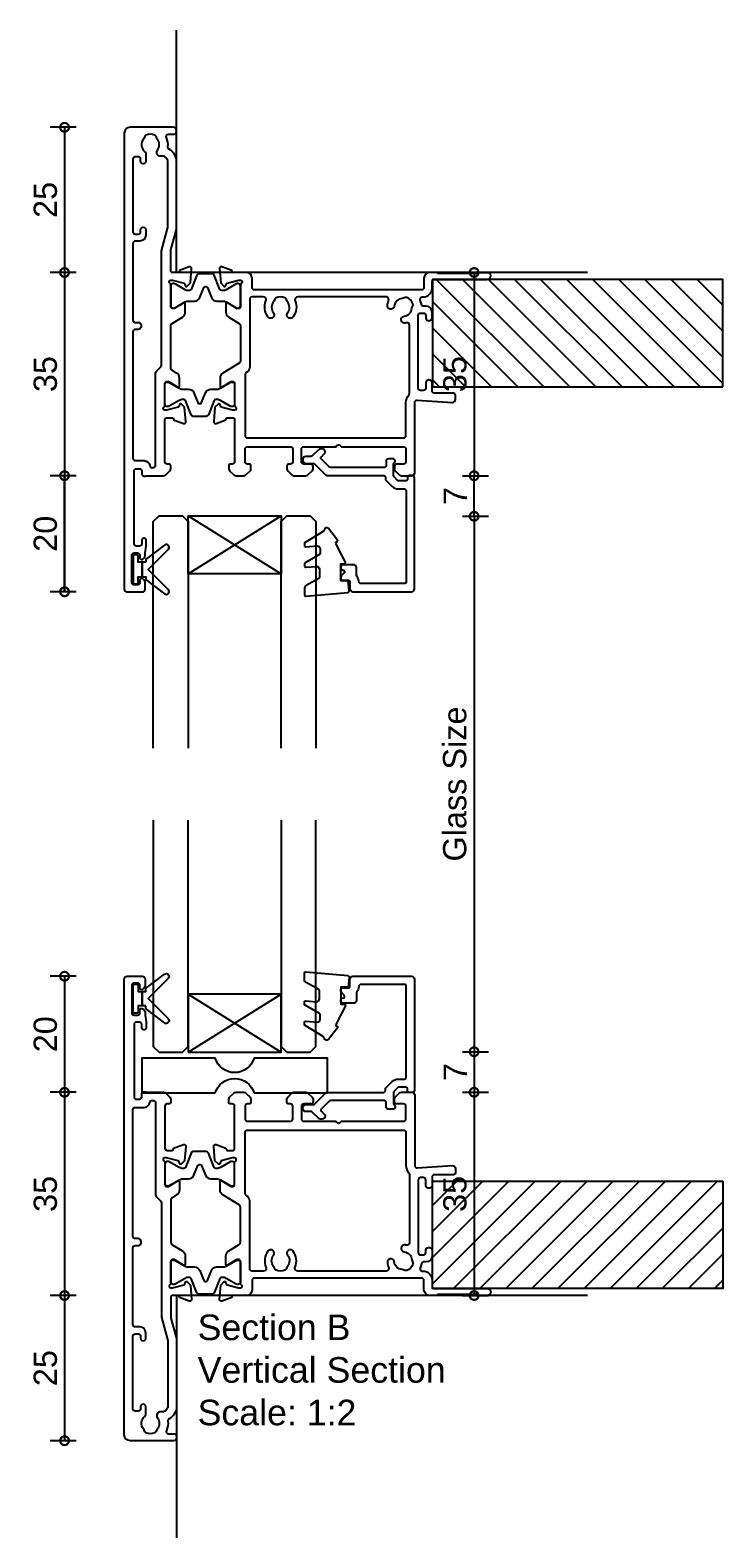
# Model space of a CAD drawing. Header units: millimetres. Extents: x 80 to 17288, y -2623 to 7492.
# Tile 35 of 125: x 7627 to 7747, y 1533 to 1793. Entities that reach past the tile are written whole.
import ezdxf

# ---------------------------------------------------------------- set-up
doc = ezdxf.new("R2010")
doc.units = ezdxf.units.MM
for name, color, linetype in [('Extrusion', 2, 'Continuous'), ('Glass', 140, 'Continuous'), ('Gray', 8, 'Continuous'), ('Gussets', 1, 'Continuous'), ('polyamide', 6, 'Continuous')]:
    doc.layers.add(name, color=color, linetype=linetype)
doc.layers.add('UNO-Dark Grey', color=7, linetype='Continuous', lineweight=13, true_color=0x44474e)
doc.styles.add('UNO Text', font='arial.ttf')
doc.dimstyles.new('UNO', dxfattribs={"dimtxt": 2, "dimasz": 1.5, "dimexe": 1.25, "dimexo": 0.625, "dimtad": 1, "dimdec": 1, "dimzin": 9, "dimtxsty": 'UNO Text', "dimblk": 'DOTSMALL', "dimcen": 2.5, "dimadec": 0, "dimazin": 0, "dimtfac": 1, "dimtdec": 1, "dimtmove": 0, "dimatfit": 3, "dimfxl": 1, "dimfxlon": 1, "dimarcsym": 0})

# ---------------------------------------------------------------- blocks, each defined once
blk = doc.blocks.new('BACKSEAL1.5')
at = {"layer": 'Gussets'}
for points in [[(-0.35, -2.9), (0.3, -2.9), (0.3, -1.65), (0.3, -0.4), (-0.35, -0.4), (-0.35, -0.02, 0.233448), (-0.45, 0.18), (-3.55, 2.55, 0.936585), (-4.2, 1.8), (-0.75, -1.65), (-4.2, -5.1, 0.936585), (-3.55, -5.85), (-0.45, -3.48, 0.233448), (-0.35, -3.28)], [(1.6, 0.85), (1.2, 0.85, 0.414214), (0.95, 0.6), (0.95, -0.4), (0.3, -0.4), (0.3, -1.65), (0.3, -2.9), (0.95, -2.9), (0.95, -3.9, 0.414214), (1.2, -4.15), (1.6, -4.15, 0.414214), (1.85, -3.9), (1.85, -1.65), (1.85, 0.6, 0.414214)]]:
    blk.add_lwpolyline(points, format="xyb", close=True, dxfattribs=at)
blk = doc.blocks.new('_DotSmall')
at = {"color": 0, "linetype": 'ByBlock', "const_width": 0.5}
blk.add_lwpolyline([(-0.0625, 0, 1), (0.0625, 0, 1)], format="xyb", close=True, dxfattribs=at)
blk = doc.blocks.new('*D134')
at = {"color": 0, "lineweight": -2, "transparency": 16777216}
for p, q in [((7701.82, 1750.92), (7706.32, 1750.92)), ((7703.82, 1750.92), (7703.82, 1715.92)), ((7701.82, 1715.92), (7706.32, 1715.92))]:
    blk.add_line(p, q, dxfattribs=at)
at = {"layer": 'Defpoints', "color": 0, "transparency": 16777216}
for p in [(7697.35, 1750.92), (7682.3, 1715.92), (7703.82, 1715.92)]:
    blk.add_point(p, dxfattribs=at)
at = {"color": 0, "lineweight": -2, "transparency": 16777216, "xscale": 3, "yscale": 3, "zscale": 3}
for p, rotation in [((7703.82, 1750.92), 90), ((7703.82, 1715.92), 270)]:
    blk.add_blockref('_DotSmall', p, dxfattribs=dict(at, rotation=rotation))
at = {"color": 0, "transparency": 16777216, "insert": (7700.53, 1733.42), "char_height": 4, "attachment_point": 5, "rotation": 90, "style": 'UNO Text'}
blk.add_mtext('35', dxfattribs=at)
blk = doc.blocks.new('*D135')
at = {"color": 0, "lineweight": -2, "transparency": 16777216}
for p, q in [((7701.82, 1708.94), (7706.32, 1708.94)), ((7703.82, 1708.94), (7703.82, 1616.74)), ((7701.82, 1616.74), (7706.32, 1616.74))]:
    blk.add_line(p, q, dxfattribs=at)
at = {"layer": 'Defpoints', "color": 0, "transparency": 16777216}
for p in [(7679, 1708.94), (7679, 1616.74), (7703.82, 1616.74)]:
    blk.add_point(p, dxfattribs=at)
at = {"color": 0, "lineweight": -2, "transparency": 16777216, "xscale": 3, "yscale": 3, "zscale": 3}
for p, rotation in [((7703.82, 1708.94), 90), ((7703.82, 1616.74), 270)]:
    blk.add_blockref('_DotSmall', p, dxfattribs=dict(at, rotation=rotation))
at = {"color": 0, "transparency": 16777216, "insert": (7700.5, 1662.84), "char_height": 4, "attachment_point": 5, "rotation": 90, "style": 'UNO Text'}
blk.add_mtext('Glass Size', dxfattribs=at)
blk = doc.blocks.new('*D136')
at = {"color": 0, "lineweight": -2, "transparency": 16777216}
for p, q in [((7701.82, 1616.74), (7706.32, 1616.74)), ((7703.82, 1616.74), (7703.82, 1609.76)), ((7701.82, 1609.76), (7706.32, 1609.76))]:
    blk.add_line(p, q, dxfattribs=at)
at = {"layer": 'Defpoints', "color": 0, "transparency": 16777216}
for p in [(7679, 1616.74), (7681.67, 1609.76), (7703.82, 1609.76)]:
    blk.add_point(p, dxfattribs=at)
at = {"color": 0, "lineweight": -2, "transparency": 16777216, "xscale": 3, "yscale": 3, "zscale": 3}
for p, rotation in [((7703.82, 1616.74), 90), ((7703.82, 1609.76), 270)]:
    blk.add_blockref('_DotSmall', p, dxfattribs=dict(at, rotation=rotation))
at = {"color": 0, "transparency": 16777216, "insert": (7700.57, 1613.25), "char_height": 4, "attachment_point": 5, "rotation": 90, "style": 'UNO Text'}
blk.add_mtext('7', dxfattribs=at)
blk = doc.blocks.new('*D137')
at = {"color": 0, "lineweight": -2, "transparency": 16777216}
for p, q in [((7701.82, 1609.76), (7706.32, 1609.76)), ((7703.82, 1609.76), (7703.82, 1574.76)), ((7701.82, 1574.76), (7706.32, 1574.76))]:
    blk.add_line(p, q, dxfattribs=at)
at = {"layer": 'Defpoints', "color": 0, "transparency": 16777216}
for p in [(7679.3, 1609.76), (7688.81, 1574.76), (7703.82, 1574.76)]:
    blk.add_point(p, dxfattribs=at)
at = {"color": 0, "lineweight": -2, "transparency": 16777216, "xscale": 3, "yscale": 3, "zscale": 3}
for p, rotation in [((7703.82, 1609.76), 90), ((7703.82, 1574.76), 270)]:
    blk.add_blockref('_DotSmall', p, dxfattribs=dict(at, rotation=rotation))
at = {"color": 0, "transparency": 16777216, "insert": (7700.53, 1592.26), "char_height": 4, "attachment_point": 5, "rotation": 90, "style": 'UNO Text'}
blk.add_mtext('35', dxfattribs=at)
blk = doc.blocks.new('*D138')
at = {"color": 0, "lineweight": -2, "transparency": 16777216}
for p, q in [((7635.31, 1775.92), (7630.81, 1775.92)), ((7633.31, 1775.92), (7633.31, 1750.92)), ((7635.31, 1750.92), (7630.81, 1750.92))]:
    blk.add_line(p, q, dxfattribs=at)
at = {"layer": 'Defpoints', "color": 0, "transparency": 16777216}
for p in [(7647.76, 1775.92), (7633.31, 1750.92), (7697.35, 1750.92)]:
    blk.add_point(p, dxfattribs=at)
at = {"color": 0, "lineweight": -2, "transparency": 16777216, "xscale": 3, "yscale": 3, "zscale": 3}
for p, rotation in [((7633.31, 1775.92), 90), ((7633.31, 1750.92), 270)]:
    blk.add_blockref('_DotSmall', p, dxfattribs=dict(at, rotation=rotation))
at = {"color": 0, "transparency": 16777216, "insert": (7630.02, 1763.42), "char_height": 4, "attachment_point": 5, "rotation": 90, "style": 'UNO Text'}
blk.add_mtext('25', dxfattribs=at)
blk = doc.blocks.new('*D139')
at = {"color": 0, "lineweight": -2, "transparency": 16777216}
for p, q in [((7635.31, 1750.92), (7630.81, 1750.92)), ((7633.31, 1750.92), (7633.31, 1715.92)), ((7635.31, 1715.92), (7630.81, 1715.92))]:
    blk.add_line(p, q, dxfattribs=at)
at = {"layer": 'Defpoints', "color": 0, "transparency": 16777216}
for p in [(7697.35, 1750.92), (7633.31, 1715.92), (7682.3, 1715.92)]:
    blk.add_point(p, dxfattribs=at)
at = {"color": 0, "lineweight": -2, "transparency": 16777216, "xscale": 3, "yscale": 3, "zscale": 3}
for p, rotation in [((7633.31, 1750.92), 90), ((7633.31, 1715.92), 270)]:
    blk.add_blockref('_DotSmall', p, dxfattribs=dict(at, rotation=rotation))
at = {"color": 0, "transparency": 16777216, "insert": (7630.02, 1733.42), "char_height": 4, "attachment_point": 5, "rotation": 90, "style": 'UNO Text'}
blk.add_mtext('35', dxfattribs=at)
blk = doc.blocks.new('*D140')
at = {"color": 0, "lineweight": -2, "transparency": 16777216}
for p, q in [((7635.31, 1715.92), (7630.81, 1715.92)), ((7633.31, 1715.92), (7633.31, 1695.95)), ((7635.31, 1695.95), (7630.81, 1695.95))]:
    blk.add_line(p, q, dxfattribs=at)
at = {"layer": 'Defpoints', "color": 0, "transparency": 16777216}
for p in [(7682.3, 1715.92), (7633.31, 1695.95), (7645.34, 1695.95)]:
    blk.add_point(p, dxfattribs=at)
at = {"color": 0, "lineweight": -2, "transparency": 16777216, "xscale": 3, "yscale": 3, "zscale": 3}
for p, rotation in [((7633.31, 1715.92), 90), ((7633.31, 1695.95), 270)]:
    blk.add_blockref('_DotSmall', p, dxfattribs=dict(at, rotation=rotation))
at = {"color": 0, "transparency": 16777216, "insert": (7630.02, 1705.93), "char_height": 4, "attachment_point": 5, "rotation": 90, "style": 'UNO Text'}
blk.add_mtext('20', dxfattribs=at)
blk = doc.blocks.new('*D141')
at = {"color": 0, "lineweight": -2, "transparency": 16777216}
for p, q in [((7635.31, 1629.74), (7630.81, 1629.74)), ((7633.31, 1629.74), (7633.31, 1609.76)), ((7635.31, 1609.76), (7630.81, 1609.76))]:
    blk.add_line(p, q, dxfattribs=at)
at = {"layer": 'Defpoints', "color": 0, "transparency": 16777216}
for p in [(7645.34, 1629.74), (7633.31, 1609.76), (7679.3, 1609.76)]:
    blk.add_point(p, dxfattribs=at)
at = {"color": 0, "lineweight": -2, "transparency": 16777216, "xscale": 3, "yscale": 3, "zscale": 3}
for p, rotation in [((7633.31, 1629.74), 90), ((7633.31, 1609.76), 270)]:
    blk.add_blockref('_DotSmall', p, dxfattribs=dict(at, rotation=rotation))
at = {"color": 0, "transparency": 16777216, "insert": (7630.02, 1619.75), "char_height": 4, "attachment_point": 5, "rotation": 90, "style": 'UNO Text'}
blk.add_mtext('20', dxfattribs=at)
blk = doc.blocks.new('*D142')
at = {"color": 0, "lineweight": -2, "transparency": 16777216}
for p, q in [((7635.31, 1609.76), (7630.81, 1609.76)), ((7633.31, 1609.76), (7633.31, 1574.76)), ((7635.31, 1574.76), (7630.81, 1574.76))]:
    blk.add_line(p, q, dxfattribs=at)
at = {"layer": 'Defpoints', "color": 0, "transparency": 16777216}
for p in [(7679.3, 1609.76), (7633.31, 1574.76), (7688.81, 1574.76)]:
    blk.add_point(p, dxfattribs=at)
at = {"color": 0, "lineweight": -2, "transparency": 16777216, "xscale": 3, "yscale": 3, "zscale": 3}
for p, rotation in [((7633.31, 1609.76), 90), ((7633.31, 1574.76), 270)]:
    blk.add_blockref('_DotSmall', p, dxfattribs=dict(at, rotation=rotation))
at = {"color": 0, "transparency": 16777216, "insert": (7630.02, 1592.26), "char_height": 4, "attachment_point": 5, "rotation": 90, "style": 'UNO Text'}
blk.add_mtext('35', dxfattribs=at)
blk = doc.blocks.new('*D143')
at = {"color": 0, "lineweight": -2, "transparency": 16777216}
for p, q in [((7635.31, 1574.76), (7630.81, 1574.76)), ((7633.31, 1574.76), (7633.31, 1549.76)), ((7635.31, 1549.76), (7630.81, 1549.76))]:
    blk.add_line(p, q, dxfattribs=at)
at = {"layer": 'Defpoints', "color": 0, "transparency": 16777216}
for p in [(7688.81, 1574.76), (7633.31, 1549.76), (7647.76, 1549.76)]:
    blk.add_point(p, dxfattribs=at)
at = {"color": 0, "lineweight": -2, "transparency": 16777216, "xscale": 3, "yscale": 3, "zscale": 3}
for p, rotation in [((7633.31, 1574.76), 90), ((7633.31, 1549.76), 270)]:
    blk.add_blockref('_DotSmall', p, dxfattribs=dict(at, rotation=rotation))
at = {"color": 0, "transparency": 16777216, "insert": (7630.02, 1562.26), "char_height": 4, "attachment_point": 5, "rotation": 90, "style": 'UNO Text'}
blk.add_mtext('25', dxfattribs=at)
blk = doc.blocks.new('422001')
at = {"layer": 'Extrusion'}
for points in [[(6.78, 60, -0.198912), (7.15, 59.85), (7.86, 59.15, -0.198912), (8, 58.79), (8, 58.3, -0.414214), (7.7, 58), (7.4, 58, 0.414214), (7, 57.6), (7, 50.4, 0.414214), (7.4, 50), (8.2, 50, 0.414214), (8.5, 50.3), (8.5, 50.36), (10.2, 50.98, -0.548619), (10.6, 50.67), (10.38, 48.2), (9.84, 47.66, -0.57735), (9.51, 47.75), (9.43, 48.03, 0.267949), (9.29, 48.17), (7.3, 48.7), (7, 48.7, 0.767327), (6.85, 48.14, -0.267949), (7, 47.88), (7, 44.1, 0.414214), (7.3, 43.8), (7.61, 43.8), (9.2, 44.77, -0.585524), (9.5, 44.6), (9.5, 43.17, -0.261413), (9.02, 42.32), (8.24, 41.84, 0.261413), (8, 41.42), (8, 34.19, 0.261413), (8.24, 33.76), (10.02, 32.68, -0.261413), (10.5, 31.82), (10.5, 30.4, -0.585524), (10.2, 30.23), (8.61, 31.2), (8.3, 31.2, 0.414214), (8, 30.9), (8, 27.12, -0.267949), (7.85, 26.86, 0.767327), (8, 26.3), (8.3, 26.3), (10.29, 26.83, 0.267949), (10.43, 26.97), (10.51, 27.25, -0.57735), (10.84, 27.34), (11.38, 26.8), (11.6, 24.33, -0.548619), (11.2, 24.02), (9.5, 24.64), (9.5, 24.7, 0.414219), (9.2, 25), (8.3, 25, 0.414214), (8, 24.7), (8, 21.35, 0.065543), (8.03, 21.09), (8.97, 17.61, -0.065544), (9, 17.35), (9, 5.95, -0.272873), (7.71, 3.77, 0.30599), (7.51, 3.37, -0.136374), (7.27, 1.76, 0.543448), (7.63, 1.2), (8.5, 1.2, -0.414081), (9, 0.7), (9, 0.5, -0.414214), (8.5, 0), (1, 0, -0.414213), (0, 1), (0, 79.5, -0.414214), (0.5, 80), (3.1, 80, -0.414214), (3.6, 79.5), (3.6, 78.33, -0.198912), (3.45, 77.98), (3.21, 77.74, -0.668179), (2.7, 77.95), (2.7, 78.4, 0.414214), (2.3, 78.8), (1.7, 78.8, 0.414214), (1.3, 78.4), (1.3, 73.7, 0.414214), (1.7, 73.3), (2.3, 73.3, 0.414214), (2.7, 73.7), (2.7, 74.15, -0.668179), (3.21, 74.36), (3.45, 74.12, -0.198912), (3.6, 73.77), (3.6, 73.33, 0.041311), (3.61, 73.27), (3.79, 72.13, -0.041311), (3.8, 72.07), (3.8, 71.15, -1), (3, 71.15), (3, 71.7, 0.414205), (2.6, 72.1), (2.1, 72.1, 0.414214), (1.7, 71.7), (1.7, 59.2, 0.414214), (2.1, 58.8), (2.6, 58.8, 0.414204), (3, 59.2), (3, 59.6, -0.561532), (3.73, 60.04, 0.119519), (3.91, 60)], [(31.27, 60, -0.198912), (31.62, 59.85), (32.33, 59.15, -0.198912), (32.5, 58.79), (32.5, 58.4, -0.414214), (32.1, 58), (30.9, 58, 0.414214), (30.5, 57.6), (30.5, 55.4, 0.414214), (30.9, 55), (36.4, 55), (36.55, 54.85, 0.414214), (37.25, 54.85), (37.4, 55), (48.1, 55, 0.414214), (48.5, 55.4), (48.5, 57.6, 0.414214), (48.1, 58), (46.9, 58, -0.414178), (46.5, 58.4), (46.5, 58.79, -0.198912), (46.65, 59.15), (47.35, 59.86, -0.198912), (47.72, 60), (49.5, 60, -0.414034), (50, 59.5), (50, 47.39, 0.432642), (50.42, 46.99), (56.48, 47.37, -0.425063), (57, 46.87), (57, 46.1, -0.414214), (56.7, 45.8), (53.4, 45.8, 0.414219), (53, 45.4), (53, 44.05, -1.001256), (51.9, 44.05), (51.9, 44.9, 0.414214), (51.5, 45.3), (51, 45.3, 0.414214), (50.6, 44.9), (50.6, 32.4, 0.414227), (51, 32), (51.5, 32, 0.4142), (51.9, 32.4), (51.9, 32.75, -1.001193), (53, 32.75), (53, 31.8, -0.414213), (52, 30.8), (51.58, 30.8, 0.388298), (51.15, 30.47, -0.058101), (50.95, 29.76, 0.536858), (51.31, 29.2), (51.5, 29.2, -0.414214), (53, 27.7), (53, 26.6, 0.414214), (53.4, 26.2), (62.5, 26.2, -1), (62.5, 25), (60.98, 25, -0.198942), (60.77, 25.09), (60.74, 25.11, 0.198912), (60.53, 25.2), (54.15, 25.2, 0.198686), (53.93, 25.11), (53.91, 25.09, -0.199021), (53.7, 25), (52.6, 25, -0.413968), (51.6, 26), (51.6, 27.6, 0.414214), (51.2, 28), (22.4, 28, 0.414214), (22, 27.6), (22, 26, -0.414214), (21, 25), (18.8, 25, 0.359508), (18.51, 24.76), (18.5, 24.64), (16.8, 24.02, -0.548619), (16.4, 24.33), (16.62, 26.8), (17.16, 27.34, -0.57735), (17.49, 27.25), (17.57, 26.98, 0.267949), (17.71, 26.83), (19.66, 26.31, 0.065543), (19.74, 26.3), (20, 26.3, 0.767342), (20.15, 26.86, -0.267949), (20, 27.12), (20, 30.9, 0.414214), (19.7, 31.2), (19.39, 31.2), (17.8, 30.23, -0.585524), (17.5, 30.4), (17.5, 31.82, -0.261413), (17.98, 32.68), (19.76, 33.77, 0.261413), (20, 34.19), (20, 40.2, 0.261413), (19.76, 40.62), (16.98, 42.32, -0.261413), (16.5, 43.17), (16.5, 44.6, -0.585524), (16.8, 44.77), (18.39, 43.8), (18.7, 43.8, 0.414214), (19, 44.1), (19, 47.88, -0.267949), (19.15, 48.14, 0.767342), (19, 48.7), (18.74, 48.7, 0.065543), (18.66, 48.69), (16.71, 48.17, 0.267949), (16.57, 48.03), (16.49, 47.75, -0.57735), (16.16, 47.66), (15.62, 48.2), (15.4, 50.67, -0.548619), (15.8, 50.98), (17.5, 50.36), (17.5, 50.3, 0.414222), (17.8, 50), (18.7, 50, 0.414214), (19, 50.3), (19, 57.6, 0.414214), (18.6, 58), (18.3, 58, -0.414214), (18, 58.3), (18, 58.79, -0.198912), (18.14, 59.15), (18.85, 59.85, -0.198912), (19.22, 60), (20.58, 60, -0.198912), (20.95, 59.85), (21.66, 59.15, -0.198912), (21.8, 58.79), (21.8, 58.3, -0.414214), (21.5, 58), (21.2, 58, 0.414214), (20.8, 57.6), (20.8, 55.4, 0.414213), (21.2, 55), (28.6, 55, 0.414213), (29, 55.4), (29, 57.6, 0.414214), (28.6, 58), (28.3, 58, -0.414214), (28, 58.3), (28, 58.79, -0.198912), (28.14, 59.15), (28.85, 59.85, -0.198912), (29.22, 60)], [(4.79, 58.6), (5, 58.6, -0.414214), (5.4, 58.2), (5.4, 42.34, 0.198912), (5.55, 41.99), (6.28, 41.25, -0.198912), (6.4, 40.97), (6.4, 21.52, 0.065543), (6.43, 21.27), (7.47, 17.41, -0.065543), (7.5, 17.16), (7.5, 5.96, -0.462873), (6.34, 4.97, 0.679284), (5.72, 3.93, -0.347366), (5.68, 2.03, 0.12305), (5.54, 1.72, -0.239134), (5.26, 1.37, -0.221125), (3.74, 1.37, -0.239134), (3.46, 1.72, 0.12305), (3.32, 2.03, -0.411847), (3.49, 4.15, 0.219162), (3.7, 4.61), (3.7, 5.85, 1.000011), (2.8, 5.85), (2.8, 5.5, -0.414221), (2.4, 5.1), (1.9, 5.1, -0.414212), (1.5, 5.5), (1.5, 18, -0.414203), (1.9, 18.4), (2.4, 18.4, -0.414214), (2.8, 18), (2.8, 17.65, 1.000011), (3.7, 17.65), (3.7, 18.6, 0.414202), (2.7, 19.6), (1.9, 19.6, -0.414215), (1.5, 20), (1.5, 33.2, -0.414214), (1.9, 33.6), (2.4, 33.6, 0.414214), (2.9, 34.1), (2.9, 34.3, 0.414214), (2.4, 34.8), (1.9, 34.8, -0.414213), (1.5, 35.2), (1.5, 57, -0.414214), (1.9, 57.4), (3.4, 57.4, 0.372831), (4.39, 58.26, -0.372831)], [(21.6, 29.6), (21.6, 41.29, 0.261412), (21.12, 42.14), (20.99, 42.22, -0.261412), (20.8, 42.56), (20.8, 53.1, -0.414214), (21.2, 53.5), (48.1, 53.5, -0.414214), (48.5, 53.1), (48.5, 47.39, 0.186882), (49, 46.11, -0.186882), (49.1, 45.84), (49.1, 34.05, -0.482032), (48.61, 33.66, 0.023574), (48.36, 33.71, 1.000832), (48.2, 32.52, -0.348271), (49.52, 31.15, 0.12305), (49.64, 30.83, -0.239134), (49.69, 30.38, -0.221428), (48.62, 29.31, -0.239134), (48.17, 29.37, 0.12305), (47.85, 29.48, -0.348271), (46.48, 30.8, 1.000832), (45.29, 30.64, 0.070859), (45.5, 29.9, -0.541562), (45.04, 29.2), (29.87, 29.2, -0.535561), (29.41, 29.89, 0.264849), (29.07, 32.65, 1.013157), (28.12, 31.92, -0.355258), (28.09, 30.03, 0.12969), (27.94, 29.72, -0.246054), (27.66, 29.36, -0.214281), (26.15, 29.36, -0.246054), (25.87, 29.72, 0.12969), (25.72, 30.03, -0.355258), (25.69, 31.92, 1.012141), (24.74, 32.65, 0.264849), (24.4, 29.89, -0.53556), (23.94, 29.2), (22, 29.2, -0.414213)]]:
    blk.add_lwpolyline(points, format="xyb", close=True, dxfattribs=at)
at = {"layer": 'polyamide'}
for points in [[(7.55, 48.08), (7.4, 48.08, 0.414214), (7, 47.68), (7, 44.28, 0.414214), (7.4, 43.88), (7.55, 43.88, 0.131652), (7.75, 43.94), (9.46, 44.92, -0.131652), (10.06, 45.08), (11.07, 45.08, 0.305731), (12, 45.71), (12.68, 47.4, -0.305731), (12.95, 47.58), (13.05, 47.58, -0.305731), (13.32, 47.4), (14, 45.71, 0.305731), (14.93, 45.08), (15.94, 45.08, -0.131652), (16.54, 44.92), (18.25, 43.94, 0.131652), (18.45, 43.88), (18.6, 43.88, 0.414214), (19, 44.28), (19, 47.68, 0.414214), (18.6, 48.08), (18.45, 48.08, 0.131652), (18.25, 48.03), (16.54, 47.05, -0.131652), (15.94, 46.88), (15.76, 46.88, -0.305731), (15.48, 47.07), (14.49, 49.53, 0.305731), (14.12, 49.78), (14.12, 49.78), (11.88, 49.78, 0.305731), (11.51, 49.53), (10.52, 47.07, -0.305731), (10.24, 46.88), (10.06, 46.88, -0.131652), (9.46, 47.05), (7.75, 48.03, 0.131652)], [(8.55, 26.92), (8.4, 26.92, -0.414214), (8, 27.32), (8, 30.72, -0.414214), (8.4, 31.12), (8.55, 31.12, -0.131652), (8.75, 31.06), (10.46, 30.08, 0.131652), (11.06, 29.92), (12.07, 29.92, -0.305731), (13, 29.29), (13.68, 27.6, 0.305731), (13.95, 27.42), (14.05, 27.42, 0.305731), (14.32, 27.6), (15, 29.29, -0.305731), (15.93, 29.92), (16.94, 29.92, 0.131652), (17.54, 30.08), (19.25, 31.06, -0.131652), (19.45, 31.12), (19.6, 31.12, -0.414214), (20, 30.72), (20, 27.32, -0.414214), (19.6, 26.92), (19.45, 26.92, -0.131652), (19.25, 26.97), (17.54, 27.96, 0.131652), (16.94, 28.12), (16.76, 28.12, 0.305731), (16.48, 27.93), (15.49, 25.47, -0.305731), (15.12, 25.22), (15.12, 25.22), (12.88, 25.22, -0.305731), (12.51, 25.47), (11.52, 27.93, 0.305731), (11.24, 28.12), (11.06, 28.12, 0.131652), (10.46, 27.96), (8.75, 26.97, -0.131652)]]:
    blk.add_lwpolyline(points, format="xyb", close=True, dxfattribs=at)
blk = doc.blocks.new('*D144')
at = {"color": 0, "lineweight": -2, "transparency": 16777216}
for p, q in [((7701.82, 1715.92), (7706.32, 1715.92)), ((7703.82, 1708.94), (7703.82, 1715.92)), ((7701.82, 1708.94), (7706.32, 1708.94))]:
    blk.add_line(p, q, dxfattribs=at)
at = {"layer": 'Defpoints', "color": 0, "transparency": 16777216}
for p in [(7682.3, 1715.92), (7703.82, 1715.92), (7679, 1708.94)]:
    blk.add_point(p, dxfattribs=at)
at = {"color": 0, "lineweight": -2, "transparency": 16777216, "xscale": 3, "yscale": 3, "zscale": 3}
for p, rotation in [((7703.82, 1715.92), 90), ((7703.82, 1708.94), 270)]:
    blk.add_blockref('_DotSmall', p, dxfattribs=dict(at, rotation=rotation))
at = {"color": 0, "transparency": 16777216, "insert": (7700.57, 1712.43), "char_height": 4, "attachment_point": 5, "rotation": 90, "style": 'UNO Text'}
blk.add_mtext('7', dxfattribs=at)
blk = doc.blocks.new('*D145')
at = {"color": 0, "lineweight": -2, "transparency": 16777216}
for p, q in [((7635.31, 1715.92), (7630.81, 1715.92)), ((7633.31, 1695.94), (7633.31, 1715.92)), ((7635.31, 1695.94), (7630.81, 1695.94))]:
    blk.add_line(p, q, dxfattribs=at)
at = {"layer": 'Defpoints', "color": 0, "transparency": 16777216}
for p in [(7633.31, 1715.92), (7679.3, 1715.92), (7645.34, 1695.94)]:
    blk.add_point(p, dxfattribs=at)
at = {"color": 0, "lineweight": -2, "transparency": 16777216, "xscale": 3, "yscale": 3, "zscale": 3}
for p, rotation in [((7633.31, 1715.92), 90), ((7633.31, 1695.94), 270)]:
    blk.add_blockref('_DotSmall', p, dxfattribs=dict(at, rotation=rotation))
at = {"color": 0, "transparency": 16777216, "insert": (7630.02, 1705.93), "char_height": 4, "attachment_point": 5, "rotation": 90, "style": 'UNO Text'}
blk.add_mtext('20', dxfattribs=at)
blk = doc.blocks.new('*U221')
at = {"layer": 'Glass'}
for p, q in [((-8, 0), (8, 10)), ((-8, 10), (8, 0))]:
    blk.add_line(p, q, dxfattribs=at)
for points in [[(-14, 40), (-14, 1), (-13, 0), (-9, 0), (-8, 1), (-8, 40)], [(8, 40), (8, 1), (9, 0), (13, 0), (14, 1), (14, 40)]]:
    blk.add_lwpolyline(points, dxfattribs=at)
blk.add_lwpolyline([(-8, 0), (8, 0), (8, 10), (-8, 10)], close=True, dxfattribs=at)
blk = doc.blocks.new('Glass Block')
at = {"ltscale": 0.5}
blk.add_lwpolyline([(-12.65, 0, 0.745356), (-19.35, 0), (-32, 0), (-32, 6), (-19.35, 6, 0.745356), (-12.65, 6), (0, 6), (0, 0)], format="xyb", close=True, dxfattribs=at)
blk = doc.blocks.new('421802')
at = {"layer": 'Extrusion'}
blk.add_lwpolyline([(9.2, 23.15, -0.400098), (9.6, 22.76, 0.145125), (9.92, 21.85, -0.157511), (10, 21.62), (10, 20.4, 0.414214), (10.5, 19.9), (12.35, 19.9, 0.414214), (12.65, 20.2), (12.65, 20.5, 0.414214), (12.35, 20.8), (12.32, 20.8, -0.668179), (12.11, 21.31), (12.5, 21.7, 0.198912), (12.65, 22.05), (12.65, 22.25, 0.414214), (12.35, 22.55), (11.4, 22.55, -0.414214), (11.1, 22.85), (11.1, 24.05, 0.414214), (10.6, 24.55), (0.5, 24.55, 0.414214), (0, 24.05), (0, 4.85, 0.414214), (0.3, 4.55), (0.9, 4.55, 0.414214), (1.2, 4.85), (1.2, 5.15, -0.414214), (1.5, 5.45), (2.7, 5.45, -0.198912), (2.91, 5.36), (3.51, 4.76, -0.198912), (3.6, 4.55), (3.6, 2.59, -0.267785), (3.45, 2.33, 0.492955), (3.39, 1.86), (3.45, 1.79, 0.198912), (3.8, 1.65), (4.4, 1.65, 0.414214), (4.9, 2.15), (4.9, 2.85, -0.414214), (5.2, 3.15), (14.4, 3.15, -0.19891), (14.75, 3), (16.03, 1.72, -0.414214), (16.03, 1.3), (15.53, 0.8, 0.668179), (15.88, -0.05), (16.17, -0.05, 0.198912), (16.52, 0.09), (17.59, 1.16, -0.198912), (17.8, 1.25), (18.7, 1.25, 0.414214), (19.2, 1.75), (19.2, 1.95, 0.414214), (18.7, 2.45), (17.4, 2.45, -0.198912), (17.19, 2.53), (15.33, 4.4, 0.198912), (14.98, 4.55), (5.3, 4.55, -0.414213), (5, 4.85), (5, 5.06, 0.198839), (4.85, 5.41), (3.86, 6.41, 0.198912), (2.8, 6.85), (1.7, 6.85, -0.414204), (1.4, 7.15), (1.4, 22.85, -0.414223), (1.7, 23.15)], format="xyb", close=True, dxfattribs=at)
blk = doc.blocks.new('*U559')
at = {"linetype": 'ByBlock'}
h = blk.add_hatch(dxfattribs=at)
h.set_pattern_fill('ANSI31', color=40)
h.set_pattern_definition([(45, (90, 9e-13), (-2.245064, 2.245064), [])])
h.paths.add_polyline_path([(-50, -18.5), (-50, 0), (0, 0), (0, -18.5)])
at = {"color": 40, "linetype": 'Continuous'}
blk.add_lwpolyline([(-50, -18.5), (-50, 0), (0, 0), (0, -18.5)], close=True, dxfattribs=at)

msp = doc.modelspace()

# ---------------------------------------------------------------- linework, layer by layer
at = {"layer": 'Gray'}
for points in [[(7723.34, 1750.92), (7652.59, 1750.92), (7652.59, 1792.65)], [(7723.34, 1574.76), (7652.59, 1574.76), (7652.59, 1533.04)]]:
    msp.add_lwpolyline(points, dxfattribs=at)
at = {"layer": 'Gussets'}
for points in [[(7681.07, 1702.23), (7680.61, 1703.11), (7680.05, 1704.18), (7680.03, 1704.48), (7680.17, 1704.5, 0.574588), (7680.29, 1704.83), (7678.73, 1706.82, 0.613071), (7678.04, 1706.64, -0.204408), (7677.81, 1706.32), (7674.72, 1704.44, 0.266679), (7674.6, 1704.22), (7674.6, 1703.92, 0.440011), (7674.87, 1703.67), (7676.78, 1703.84, -0.440011), (7677.33, 1703.34), (7677.33, 1702.59, -0.266679), (7677.2, 1702.37), (7674.72, 1700.92, 0.266679), (7674.6, 1700.71), (7674.6, 1700.41, 0.440011), (7674.87, 1700.16), (7676.66, 1700.31, -0.440011), (7677.2, 1699.82), (7677.2, 1698.45, -0.271081), (7677.07, 1698.24), (7674.88, 1697.01, 0.288187), (7674.6, 1696.55), (7674.6, 1695.45, 0.440011), (7674.87, 1695.2), (7682.07, 1695.83, 0.414214), (7682.3, 1696.1), (7682.15, 1697.83), (7680.9, 1697.83), (7680.9, 1700.73), (7681.35, 1700.73, 0.553939), (7681.62, 1701.16), (7681.07, 1702.23), (7680.61, 1703.11)], [(7681.07, 1623.45), (7680.61, 1622.56), (7680.05, 1621.5), (7680.03, 1621.2), (7680.17, 1621.18, -0.574588), (7680.29, 1620.85), (7678.73, 1618.86, -0.613071), (7678.04, 1619.04, 0.204408), (7677.81, 1619.36), (7674.72, 1621.24, -0.266679), (7674.6, 1621.46), (7674.6, 1621.76, -0.440011), (7674.87, 1622.01), (7676.78, 1621.84, 0.440011), (7677.33, 1622.34), (7677.33, 1623.09, 0.266679), (7677.2, 1623.31), (7674.72, 1624.75, -0.266679), (7674.6, 1624.97), (7674.6, 1625.27, -0.440011), (7674.87, 1625.52), (7676.66, 1625.36, 0.440011), (7677.2, 1625.86), (7677.2, 1627.23, 0.271081), (7677.07, 1627.44), (7674.88, 1628.67, -0.288187), (7674.6, 1629.12), (7674.6, 1630.23, -0.440011), (7674.87, 1630.48), (7682.07, 1629.85, -0.414214), (7682.3, 1629.58), (7682.15, 1627.85), (7680.9, 1627.85), (7680.9, 1624.95), (7681.35, 1624.95, -0.553939), (7681.62, 1624.52), (7681.07, 1623.45), (7680.61, 1622.56)]]:
    msp.add_lwpolyline(points, format="xyb", dxfattribs=at)

# ---------------------------------------------------------------- block references
at = {"xscale": -1, "rotation": 180}
for name, p in [('422001', (7643.59, 1775.92)), ('*U221', (7662.59, 1709.04))]:
    msp.add_blockref(name, p, dxfattribs=at)
at = {"xscale": -1}
for name, p in [('*U559', (7696.64, 1749.72)), ('421802', (7693.55, 1605.19)), ('Glass Block', (7646.59, 1609.64))]:
    msp.add_blockref(name, p, dxfattribs=at)
at = {"rotation": 180}
for name, p in [('421802', (7693.55, 1720.49)), ('*U559', (7696.64, 1575.96))]:
    msp.add_blockref(name, p, dxfattribs=at)
for name, p in [('*U221', (7662.59, 1616.64)), ('422001', (7643.59, 1549.76))]:
    msp.add_blockref(name, p)
at = {"layer": 'Gussets', "rotation": 180}
msp.add_blockref('BACKSEAL1.5', (7646.95, 1698.14), dxfattribs=at)
at = {"layer": 'Gussets', "xscale": -1}
msp.add_blockref('BACKSEAL1.5', (7646.95, 1627.54), dxfattribs=at)

# ---------------------------------------------------------------- texts
at = {"layer": 'UNO-Dark Grey', "insert": (7656.22, 1571.49), "char_height": 4.4, "attachment_point": 1, "style": 'UNO Text'}
msp.add_mtext_dynamic_manual_height_columns('Section B\\PVertical Section\\PScale: 1:2', width=159.8073, gutter_width=12.5, heights=[64.85], dxfattribs=at)

# ---------------------------------------------------------------- dimensions: what is measured, and where the dimension line sits
for base, p1, p2, angle, picture, middle in [((7633.31, 1750.92), (7647.76, 1775.92), (7697.35, 1750.92), 270, '*D138', (7630.02, 1763.42)), ((7633.31, 1715.92), (7697.35, 1750.92), (7682.3, 1715.92), 270, '*D139', (7630.02, 1733.42)), ((7703.82, 1715.92), (7697.35, 1750.92), (7682.3, 1715.92), 270, '*D134', (7700.53, 1733.42)), ((7633.31, 1695.95), (7682.3, 1715.92), (7645.34, 1695.95), 270, '*D140', (7630.02, 1705.93)), ((7633.31, 1715.92), (7645.34, 1695.94), (7679.3, 1715.92), 90, '*D145', (7630.02, 1705.93)), ((7703.82, 1715.92), (7679, 1708.94), (7682.3, 1715.92), 270, '*D144', (7700.57, 1712.43)), ((7633.31, 1609.76), (7645.34, 1629.74), (7679.3, 1609.76), 270, '*D141', (7630.02, 1619.75)), ((7703.82, 1609.76), (7679, 1616.74), (7681.67, 1609.76), 270, '*D136', (7700.57, 1613.25)), ((7633.31, 1574.76), (7679.3, 1609.76), (7688.81, 1574.76), 270, '*D142', (7630.02, 1592.26)), ((7703.82, 1574.76), (7679.3, 1609.76), (7688.81, 1574.76), 270, '*D137', (7700.53, 1592.26)), ((7633.31, 1549.76), (7688.81, 1574.76), (7647.76, 1549.76), 270, '*D143', (7630.02, 1562.26))]:
    dim = msp.add_linear_dim(base=base, p1=p1, p2=p2, angle=angle, dimstyle='UNO')
    dim.commit()
    dim.dimension.update_dxf_attribs({"geometry": picture, "text_midpoint": middle})
dim = msp.add_linear_dim(base=(7703.82, 1616.74), p1=(7679, 1708.94), p2=(7679, 1616.74), angle=270, text='Glass Size', dimstyle='UNO')
dim.commit()
dim.dimension.update_dxf_attribs({"geometry": '*D135', "text_midpoint": (7700.5, 1662.84)})

doc.saveas('drawing.dxf')
